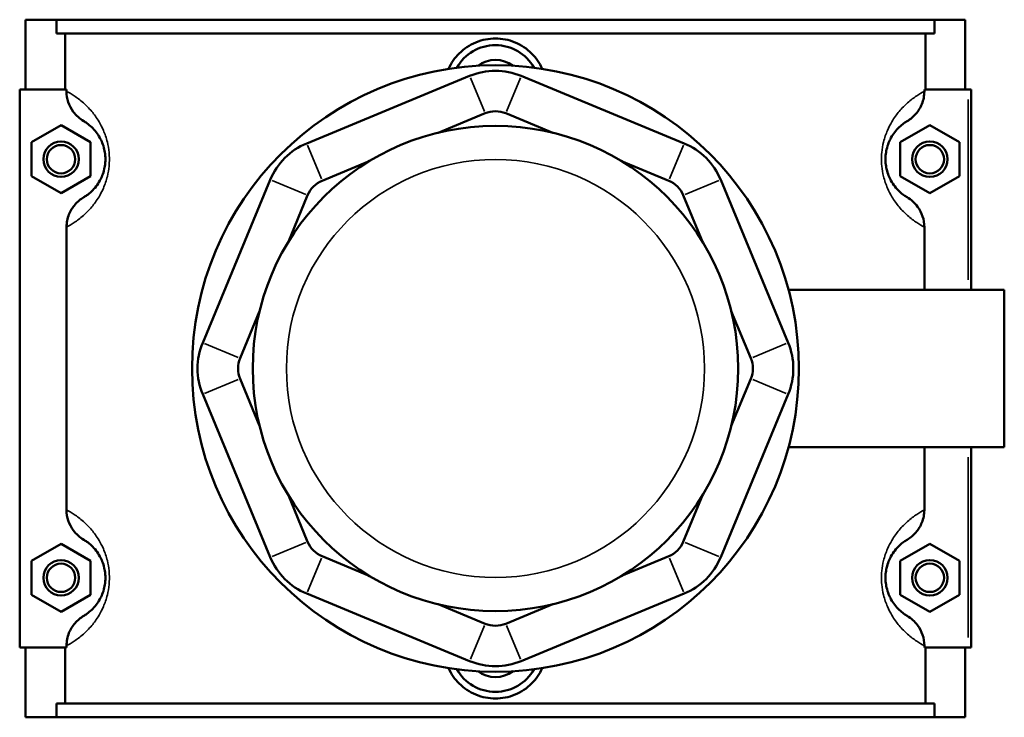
# Model space of a CAD drawing. Header units: inches. Extents: x 0.1 to 46.9, y -0.2 to 47.
# Tile 7 of 8: x 15.6 to 22.1, y 31.5 to 36.1. Entities that reach past the tile are written whole.
import ezdxf

# ---------------------------------------------------------------- set-up
doc = ezdxf.new("R2010")
doc.units = ezdxf.units.IN
doc.header["$MEASUREMENT"] = 0
doc.layers.add('Visible (ANSI)', color=7, linetype='Continuous', lineweight=50)
doc.layers.add('Visible Narrow (ANSI)', color=7, linetype='Continuous', lineweight=35)

msp = doc.modelspace()

# ---------------------------------------------------------------- linework, layer by layer
at = {"layer": 'Visible (ANSI)'}
for p, q in [((15.6196, 35.6842), (15.6196, 36.1492)), ((15.6196, 36.1492), (15.8247, 36.1492)), ((15.8247, 36.1492), (21.6744, 36.1492)), ((15.8247, 36.0562), (15.8247, 36.1492)), ((21.6744, 36.1492), (21.6744, 36.0562)), ((21.6744, 36.1492), (21.8796, 36.1492)), ((21.8796, 35.6842), (21.8796, 36.1492)), ((21.6744, 36.0562), (15.8247, 36.0562)), ((15.8842, 36.0562), (15.8842, 35.6842)), ((21.6149, 35.6842), (21.6149, 36.0562)), ((18.5777, 35.7744), (17.4921, 35.3248)), ((20.007, 35.3248), (18.9215, 35.7744)), ((15.8922, 35.6842), (15.5802, 35.6842)), ((15.5802, 35.6842), (15.5802, 31.9642)), ((15.8922, 35.6842), (15.8922, 35.6716)), ((21.6069, 35.6716), (21.6069, 35.6842)), ((21.6069, 35.6842), (21.8992, 35.6842)), ((21.8992, 35.6842), (21.9189, 35.6842)), ((21.9189, 34.3478), (21.9189, 35.6842)), ((18.367, 35.3955), (18.6808, 35.5254)), ((18.8183, 35.5254), (19.1321, 35.3955)), ((15.6589, 35.3328), (15.8558, 35.4465)), ((15.8558, 35.4465), (16.0526, 35.3328)), ((21.6433, 35.4465), (21.4465, 35.3328)), ((21.8402, 35.3328), (21.6433, 35.4465)), ((15.6589, 35.1055), (15.6589, 35.3328)), ((16.0526, 35.3328), (16.0526, 35.1055)), ((21.4465, 35.3328), (21.4465, 35.1055)), ((21.8402, 35.1055), (21.8402, 35.3328)), ((17.5952, 35.0758), (17.909, 35.2057)), ((19.5901, 35.2057), (19.9039, 35.0758)), ((15.8558, 34.9919), (15.6589, 35.1055)), ((16.0526, 35.1055), (15.8558, 34.9919)), ((21.4465, 35.1055), (21.6433, 34.9919)), ((21.6433, 34.9919), (21.8402, 35.1055)), ((17.249, 35.0817), (16.7993, 33.9961)), ((20.6998, 33.9961), (20.2502, 35.0817)), ((17.368, 34.6648), (17.498, 34.9785)), ((20.0011, 34.9785), (20.1311, 34.6648)), ((15.8922, 34.7668), (15.8922, 32.8816)), ((21.6069, 34.3478), (21.6069, 34.7668)), ((20.702, 34.3478), (22.1396, 34.3478)), ((22.1396, 33.3006), (22.1396, 34.3478)), ((17.0483, 33.893), (17.1783, 34.2067)), ((20.3208, 34.2067), (20.4508, 33.893)), ((17.1783, 33.4417), (17.0483, 33.7554)), ((20.4508, 33.7554), (20.3208, 33.4417)), ((16.7993, 33.6523), (17.249, 32.5667)), ((20.2502, 32.5667), (20.6998, 33.6523)), ((20.702, 33.3006), (22.1396, 33.3006)), ((21.6069, 32.8816), (21.6069, 33.3006)), ((21.9189, 31.9642), (21.9189, 33.3006)), ((17.498, 32.6699), (17.368, 32.9836)), ((20.1311, 32.9836), (20.0011, 32.6699)), ((15.6589, 32.5428), (15.8558, 32.6565)), ((15.8558, 32.6565), (16.0526, 32.5428)), ((21.6433, 32.6565), (21.4465, 32.5428)), ((21.8402, 32.5428), (21.6433, 32.6565)), ((15.6589, 32.3155), (15.6589, 32.5428)), ((16.0526, 32.5428), (16.0526, 32.3155)), ((17.909, 32.4426), (17.5952, 32.5726)), ((19.9039, 32.5726), (19.5901, 32.4426)), ((21.4465, 32.5428), (21.4465, 32.3155)), ((21.8402, 32.3155), (21.8402, 32.5428)), ((15.8558, 32.2019), (15.6589, 32.3155)), ((16.0526, 32.3155), (15.8558, 32.2019)), ((17.4921, 32.3236), (18.5777, 31.8739)), ((18.9215, 31.8739), (20.007, 32.3236)), ((21.4465, 32.3155), (21.6433, 32.2019)), ((21.6433, 32.2019), (21.8402, 32.3155)), ((18.6808, 32.123), (18.367, 32.2529)), ((19.1321, 32.2529), (18.8183, 32.123)), ((15.5802, 31.9642), (15.8922, 31.9642)), ((15.6196, 31.4992), (15.6196, 31.9642)), ((15.8842, 31.9642), (15.8842, 31.5922)), ((15.8922, 31.9768), (15.8922, 31.9642)), ((21.6069, 31.9642), (21.6069, 31.9768)), ((21.8992, 31.9642), (21.6069, 31.9642)), ((21.6149, 31.5922), (21.6149, 31.9642)), ((21.8796, 31.4992), (21.8796, 31.9642)), ((21.9189, 31.9642), (21.8992, 31.9642)), ((21.6744, 31.5922), (15.8247, 31.5922)), ((15.8247, 31.4992), (15.8247, 31.5922)), ((21.6744, 31.5922), (21.6744, 31.4992)), ((15.8247, 31.4992), (15.6196, 31.4992)), ((15.8247, 31.4992), (21.6744, 31.4992)), ((21.8796, 31.4992), (21.6744, 31.4992))]:
    msp.add_line(p, q, dxfattribs=at)
for centre, radius in [((18.7496, 33.8242), 2.0215), ((18.7496, 33.8242), 1.6172), ((15.8558, 35.2192), 0.1181), ((15.8558, 35.2192), 0.0945), ((21.6433, 35.2192), 0.1181), ((21.6433, 35.2192), 0.0945), ((15.8558, 32.4292), 0.1181), ((21.6433, 32.4292), 0.1181), ((15.8558, 32.4292), 0.0945), ((21.6433, 32.4292), 0.0945)]:
    msp.add_circle(centre, radius, dxfattribs=at)
for centre, radius, start, end in [((18.7496, 35.6842), 0.2953, 29.41667, 150.58333), ((18.7496, 35.6842), 0.1969, 53.40618, 126.59382), ((18.7496, 35.3594), 0.4492, 67.5, 112.5), ((18.7496, 35.3594), 0.1797, 67.5, 112.5), ((17.664, 34.9098), 0.4492, 112.5, 157.5), ((19.8351, 34.9098), 0.4492, 22.5, 67.5), ((17.664, 34.9098), 0.1797, 112.5, 157.5), ((19.8351, 34.9098), 0.1797, 22.5, 67.5), ((17.2143, 33.8242), 0.4492, 157.5, 202.5), ((20.2848, 33.8242), 0.4492, 337.5, 22.5), ((17.2143, 33.8242), 0.1797, 157.5, 202.5), ((20.2848, 33.8242), 0.1797, 337.5, 22.5), ((17.664, 32.7386), 0.1797, 202.5, 247.5), ((19.8351, 32.7386), 0.1797, 292.5, 337.5), ((17.664, 32.7386), 0.4492, 202.5, 247.5), ((19.8351, 32.7386), 0.4492, 292.5, 337.5), ((18.7496, 32.289), 0.1797, 247.5, 292.5), ((18.7496, 31.9642), 0.2953, 209.41667, 330.58333), ((18.7496, 32.289), 0.4492, 247.5, 292.5), ((18.7496, 31.9642), 0.1969, 233.40618, 306.59382)]:
    msp.add_arc(centre, radius, start, end, dxfattribs=at)
for points, knots in [([(18.4372, 35.8214), (18.4546, 35.8606), (18.4798, 35.8963), (18.5388, 35.9548), (18.5772, 35.9808), (18.6612, 36.0154), (18.7068, 36.0239), (18.7923, 36.0239), (18.838, 36.0154), (18.9219, 35.9808), (18.9603, 35.9548), (19.0193, 35.8963), (19.0445, 35.8606), (19.0619, 35.8214)], [2.953249, 2.953249, 2.953249, 2.953249, 3.261774, 3.261774, 3.587718, 3.587718, 3.913662, 3.913662, 4.239607, 4.239607, 4.565551, 4.565551, 4.874075, 4.874075, 4.874075, 4.874075]), ([(15.8922, 35.6716), (15.8922, 35.6473), (15.8962, 35.6231), (15.9116, 35.5771), (15.9229, 35.5554), (15.9561, 35.5104), (15.9799, 35.489), (16.0071, 35.4728)], [-0.6116053, -0.6116053, -0.6116053, -0.6116053, -0.4261876, -0.4261876, -0.2412182, -0.2412182, 0, 0, 0, 0]), ([(21.4921, 35.4728), (21.514, 35.4858), (21.5337, 35.5023), (21.5672, 35.541), (21.5808, 35.5631), (21.6013, 35.6139), (21.6069, 35.6426), (21.6069, 35.6716)], [-0.6110334, -0.6110334, -0.6110334, -0.6110334, -0.4169543, -0.4169543, -0.2208786, -0.2208786, 0, 0, 0, 0]), ([(16.0071, 35.4728), (16.0133, 35.469), (16.0204, 35.4645), (16.0378, 35.452), (16.0486, 35.4434), (16.0695, 35.4233), (16.0794, 35.4127), (16.0979, 35.3888), (16.1065, 35.376), (16.1202, 35.3512), (16.1254, 35.3403), (16.1355, 35.315), (16.1402, 35.3002), (16.1466, 35.2717), (16.1487, 35.2585), (16.1507, 35.2364), (16.1511, 35.2278), (16.1511, 35.2192), (16.1511, 35.2106), (16.1507, 35.2019), (16.1487, 35.1799), (16.1466, 35.1667), (16.1402, 35.1382), (16.1355, 35.1234), (16.1254, 35.0981), (16.1202, 35.0872), (16.1065, 35.0624), (16.0979, 35.0496), (16.0794, 35.0257), (16.0695, 35.0151), (16.0486, 34.995), (16.0378, 34.9864), (16.0204, 34.9739), (16.0133, 34.9694), (16.0071, 34.9656)], [0.684808, 0.684808, 0.684808, 0.684808, 1.066831, 1.066831, 1.547853, 1.547853, 1.933859, 1.933859, 2.261983, 2.261983, 2.476964, 2.476964, 2.7169, 2.7169, 2.902021, 2.902021, 3.017722, 3.017722, 3.017722, 3.133422, 3.133422, 3.318544, 3.318544, 3.55848, 3.55848, 3.773461, 3.773461, 4.101584, 4.101584, 4.48759, 4.48759, 4.968612, 4.968612, 5.350636, 5.350636, 5.350636, 5.350636]), ([(21.4921, 34.9656), (21.4858, 34.9694), (21.4787, 34.9739), (21.4613, 34.9864), (21.4505, 34.995), (21.4296, 35.0151), (21.4197, 35.0257), (21.4012, 35.0496), (21.3926, 35.0624), (21.379, 35.0872), (21.3737, 35.0981), (21.3637, 35.1234), (21.3589, 35.1382), (21.3525, 35.1667), (21.3504, 35.1799), (21.3484, 35.2019), (21.3481, 35.2106), (21.3481, 35.2192), (21.3481, 35.2278), (21.3484, 35.2364), (21.3504, 35.2585), (21.3525, 35.2717), (21.3589, 35.3002), (21.3637, 35.315), (21.3737, 35.3403), (21.379, 35.3512), (21.3926, 35.376), (21.4012, 35.3888), (21.4197, 35.4127), (21.4296, 35.4233), (21.4505, 35.4434), (21.4613, 35.452), (21.4787, 35.4645), (21.4858, 35.469), (21.4921, 35.4728)], [0.684808, 0.684808, 0.684808, 0.684808, 1.066832, 1.066832, 1.547854, 1.547854, 1.933859, 1.933859, 2.261983, 2.261983, 2.476964, 2.476964, 2.7169, 2.7169, 2.902021, 2.902021, 3.017722, 3.017722, 3.017722, 3.133422, 3.133422, 3.318544, 3.318544, 3.55848, 3.55848, 3.773461, 3.773461, 4.101584, 4.101584, 4.48759, 4.48759, 4.968611, 4.968611, 5.350636, 5.350636, 5.350636, 5.350636]), ([(16.0071, 34.9656), (15.9852, 34.9526), (15.9654, 34.9361), (15.9319, 34.8974), (15.9183, 34.8753), (15.8978, 34.8245), (15.8922, 34.7958), (15.8922, 34.7668)], [-0.6110334, -0.6110334, -0.6110334, -0.6110334, -0.4169543, -0.4169543, -0.2208786, -0.2208786, 0, 0, 0, 0]), ([(21.6069, 34.7668), (21.6069, 34.7911), (21.603, 34.8153), (21.5875, 34.8613), (21.5762, 34.883), (21.543, 34.928), (21.5193, 34.9494), (21.4921, 34.9656)], [-0.6116053, -0.6116053, -0.6116053, -0.6116053, -0.4261876, -0.4261876, -0.2412182, -0.2412182, 0, 0, 0, 0]), ([(15.8922, 32.8816), (15.8922, 32.8573), (15.8962, 32.8331), (15.9116, 32.7871), (15.9229, 32.7654), (15.9561, 32.7204), (15.9799, 32.699), (16.0071, 32.6828)], [-0.6116053, -0.6116053, -0.6116053, -0.6116053, -0.4261876, -0.4261876, -0.2412182, -0.2412182, 0, 0, 0, 0]), ([(21.4921, 32.6828), (21.514, 32.6958), (21.5337, 32.7123), (21.5672, 32.751), (21.5808, 32.7731), (21.6013, 32.8239), (21.6069, 32.8526), (21.6069, 32.8816)], [-0.6110334, -0.6110334, -0.6110334, -0.6110334, -0.4169543, -0.4169543, -0.2208786, -0.2208786, 0, 0, 0, 0]), ([(16.0071, 32.6828), (16.0133, 32.679), (16.0204, 32.6745), (16.0378, 32.662), (16.0486, 32.6534), (16.0695, 32.6333), (16.0794, 32.6227), (16.0979, 32.5988), (16.1065, 32.586), (16.1202, 32.5612), (16.1254, 32.5503), (16.1355, 32.525), (16.1402, 32.5102), (16.1466, 32.4817), (16.1487, 32.4685), (16.1507, 32.4464), (16.1511, 32.4378), (16.1511, 32.4292), (16.1511, 32.4206), (16.1507, 32.4119), (16.1487, 32.3899), (16.1466, 32.3767), (16.1402, 32.3482), (16.1355, 32.3334), (16.1254, 32.3081), (16.1202, 32.2972), (16.1065, 32.2724), (16.0979, 32.2596), (16.0794, 32.2357), (16.0695, 32.2251), (16.0486, 32.205), (16.0378, 32.1964), (16.0204, 32.1839), (16.0133, 32.1794), (16.0071, 32.1756)], [0.684808, 0.684808, 0.684808, 0.684808, 1.066832, 1.066832, 1.547853, 1.547853, 1.933859, 1.933859, 2.261983, 2.261983, 2.476964, 2.476964, 2.7169, 2.7169, 2.902021, 2.902021, 3.017722, 3.017722, 3.017722, 3.133422, 3.133422, 3.318544, 3.318544, 3.55848, 3.55848, 3.773461, 3.773461, 4.101584, 4.101584, 4.48759, 4.48759, 4.968612, 4.968612, 5.350636, 5.350636, 5.350636, 5.350636]), ([(21.4921, 32.1756), (21.4858, 32.1794), (21.4787, 32.1839), (21.4613, 32.1964), (21.4505, 32.205), (21.4296, 32.2251), (21.4197, 32.2357), (21.4012, 32.2596), (21.3926, 32.2724), (21.379, 32.2972), (21.3737, 32.3081), (21.3637, 32.3334), (21.3589, 32.3482), (21.3525, 32.3767), (21.3504, 32.3899), (21.3484, 32.4119), (21.3481, 32.4206), (21.3481, 32.4292), (21.3481, 32.4378), (21.3484, 32.4464), (21.3504, 32.4685), (21.3525, 32.4817), (21.3589, 32.5102), (21.3637, 32.525), (21.3737, 32.5503), (21.379, 32.5612), (21.3926, 32.586), (21.4012, 32.5988), (21.4197, 32.6227), (21.4296, 32.6333), (21.4505, 32.6534), (21.4613, 32.662), (21.4787, 32.6745), (21.4858, 32.679), (21.4921, 32.6828)], [0.684727, 0.684727, 0.684727, 0.684727, 1.066752, 1.066752, 1.547774, 1.547774, 1.933779, 1.933779, 2.261903, 2.261903, 2.476883, 2.476883, 2.716819, 2.716819, 2.90194, 2.90194, 3.017641, 3.017641, 3.017641, 3.133342, 3.133342, 3.318463, 3.318463, 3.558399, 3.558399, 3.773379, 3.773379, 4.101503, 4.101503, 4.487508, 4.487508, 4.968529, 4.968529, 5.350555, 5.350555, 5.350555, 5.350555]), ([(16.0071, 32.1756), (15.9852, 32.1626), (15.9654, 32.1461), (15.9319, 32.1074), (15.9183, 32.0853), (15.8978, 32.0345), (15.8922, 32.0058), (15.8922, 31.9768)], [-0.6110334, -0.6110334, -0.6110334, -0.6110334, -0.4169543, -0.4169543, -0.2208786, -0.2208786, 0, 0, 0, 0]), ([(21.6069, 31.9768), (21.6069, 32.0011), (21.603, 32.0253), (21.5875, 32.0713), (21.5762, 32.093), (21.543, 32.138), (21.5193, 32.1594), (21.4921, 32.1756)], [-0.6116053, -0.6116053, -0.6116053, -0.6116053, -0.4261876, -0.4261876, -0.2412182, -0.2412182, 0, 0, 0, 0]), ([(19.0619, 31.827), (19.0445, 31.7878), (19.0193, 31.7521), (18.9603, 31.6936), (18.9219, 31.6675), (18.838, 31.633), (18.7923, 31.6245), (18.7068, 31.6245), (18.6612, 31.633), (18.5772, 31.6675), (18.5388, 31.6936), (18.4798, 31.7521), (18.4546, 31.7878), (18.4372, 31.827)], [2.953249, 2.953249, 2.953249, 2.953249, 3.261774, 3.261774, 3.587718, 3.587718, 3.913662, 3.913662, 4.239607, 4.239607, 4.565551, 4.565551, 4.874075, 4.874075, 4.874075, 4.874075])]:
    msp.add_open_spline(points, degree=3, knots=knots, dxfattribs=at)
at = {"layer": 'Visible Narrow (ANSI)'}
for p, q in [((18.6756, 35.5379), (18.5828, 35.762)), ((18.8235, 35.5379), (18.9163, 35.762)), ((21.8992, 35.6174), (21.8992, 34.4146)), ((17.4972, 35.3123), (17.5901, 35.0882)), ((19.9091, 35.0882), (20.0019, 35.3123)), ((17.4855, 34.9837), (17.2614, 35.0765)), ((20.0136, 34.9837), (20.2377, 35.0765)), ((17.0359, 33.8981), (16.8118, 33.9909)), ((20.4632, 33.8981), (20.6874, 33.9909)), ((17.0359, 33.7503), (16.8118, 33.6574)), ((20.4632, 33.7503), (20.6874, 33.6574)), ((21.8992, 33.2338), (21.8992, 32.031)), ((17.4855, 32.6647), (17.2614, 32.5719)), ((20.0136, 32.6647), (20.2377, 32.5719)), ((17.5901, 32.5602), (17.4972, 32.3361)), ((19.9091, 32.5602), (20.0019, 32.3361)), ((18.6756, 32.1105), (18.5828, 31.8864)), ((18.8235, 32.1105), (18.9163, 31.8864))]:
    msp.add_line(p, q, dxfattribs=at)
msp.add_circle((18.7496, 33.8242), 1.3926, dxfattribs=at)
for points, knots in [([(15.8922, 34.7668), (15.9068, 34.7745), (15.9239, 34.7842), (15.9618, 34.8093), (15.9824, 34.8245), (16.0224, 34.8598), (16.0412, 34.8785), (16.0765, 34.9206), (16.0929, 34.9431), (16.1189, 34.9868), (16.1289, 35.0059), (16.1481, 35.0505), (16.1572, 35.0766), (16.1694, 35.1268), (16.1734, 35.15), (16.1771, 35.1888), (16.1778, 35.204), (16.1778, 35.2192), (16.1778, 35.2344), (16.1771, 35.2496), (16.1734, 35.2884), (16.1694, 35.3116), (16.1572, 35.3618), (16.1481, 35.3878), (16.1289, 35.4325), (16.1189, 35.4515), (16.0929, 35.4953), (16.0765, 35.5177), (16.0412, 35.5599), (16.0224, 35.5786), (15.9824, 35.6139), (15.9618, 35.6291), (15.9239, 35.6542), (15.9068, 35.6639), (15.8922, 35.6716)], [-5.471779, -5.471779, -5.471779, -5.471779, -4.968612, -4.968612, -4.48759, -4.48759, -4.101584, -4.101584, -3.773461, -3.773461, -3.55848, -3.55848, -3.318544, -3.318544, -3.133422, -3.133422, -3.017722, -3.017722, -3.017722, -2.902021, -2.902021, -2.7169, -2.7169, -2.476964, -2.476964, -2.261983, -2.261983, -1.933859, -1.933859, -1.547853, -1.547853, -1.066831, -1.066831, -0.563664, -0.563664, -0.563664, -0.563664]), ([(21.6069, 35.6716), (21.5923, 35.6639), (21.5752, 35.6542), (21.5373, 35.6291), (21.5167, 35.6139), (21.4767, 35.5786), (21.458, 35.5599), (21.4226, 35.5177), (21.4062, 35.4953), (21.3802, 35.4515), (21.3703, 35.4325), (21.351, 35.3878), (21.342, 35.3618), (21.3297, 35.3116), (21.3257, 35.2884), (21.322, 35.2496), (21.3213, 35.2344), (21.3213, 35.2192), (21.3213, 35.204), (21.322, 35.1888), (21.3257, 35.15), (21.3297, 35.1268), (21.342, 35.0766), (21.351, 35.0505), (21.3703, 35.0059), (21.3802, 34.9868), (21.4062, 34.9431), (21.4226, 34.9206), (21.458, 34.8785), (21.4767, 34.8598), (21.5167, 34.8245), (21.5373, 34.8093), (21.5752, 34.7842), (21.5923, 34.7745), (21.6069, 34.7668)], [-5.471779, -5.471779, -5.471779, -5.471779, -4.968611, -4.968611, -4.48759, -4.48759, -4.101584, -4.101584, -3.773461, -3.773461, -3.55848, -3.55848, -3.318544, -3.318544, -3.133422, -3.133422, -3.017722, -3.017722, -3.017722, -2.902021, -2.902021, -2.7169, -2.7169, -2.476964, -2.476964, -2.261983, -2.261983, -1.933859, -1.933859, -1.547854, -1.547854, -1.066832, -1.066832, -0.563664, -0.563664, -0.563664, -0.563664]), ([(15.8922, 31.9768), (15.9068, 31.9845), (15.9239, 31.9942), (15.9618, 32.0193), (15.9824, 32.0345), (16.0224, 32.0698), (16.0412, 32.0885), (16.0765, 32.1306), (16.0929, 32.1531), (16.1189, 32.1968), (16.1289, 32.2159), (16.1481, 32.2605), (16.1572, 32.2866), (16.1694, 32.3368), (16.1734, 32.36), (16.1771, 32.3988), (16.1778, 32.414), (16.1778, 32.4292), (16.1778, 32.4444), (16.1771, 32.4596), (16.1734, 32.4984), (16.1694, 32.5216), (16.1572, 32.5718), (16.1481, 32.5978), (16.1289, 32.6425), (16.1189, 32.6615), (16.0929, 32.7053), (16.0765, 32.7277), (16.0412, 32.7699), (16.0224, 32.7886), (15.9824, 32.8239), (15.9618, 32.8391), (15.9239, 32.8642), (15.9068, 32.8739), (15.8922, 32.8816)], [-5.471779, -5.471779, -5.471779, -5.471779, -4.968612, -4.968612, -4.48759, -4.48759, -4.101584, -4.101584, -3.773461, -3.773461, -3.55848, -3.55848, -3.318544, -3.318544, -3.133422, -3.133422, -3.017722, -3.017722, -3.017722, -2.902021, -2.902021, -2.7169, -2.7169, -2.476964, -2.476964, -2.261983, -2.261983, -1.933859, -1.933859, -1.547853, -1.547853, -1.066832, -1.066832, -0.563664, -0.563664, -0.563664, -0.563664]), ([(21.6069, 32.8816), (21.5923, 32.8739), (21.5752, 32.8642), (21.5373, 32.8391), (21.5167, 32.8239), (21.4767, 32.7886), (21.458, 32.7699), (21.4226, 32.7277), (21.4062, 32.7053), (21.3802, 32.6615), (21.3703, 32.6425), (21.351, 32.5978), (21.342, 32.5718), (21.3297, 32.5216), (21.3257, 32.4984), (21.322, 32.4596), (21.3213, 32.4444), (21.3213, 32.4292), (21.3213, 32.414), (21.322, 32.3988), (21.3257, 32.36), (21.3297, 32.3368), (21.342, 32.2866), (21.351, 32.2605), (21.3703, 32.2159), (21.3802, 32.1968), (21.4062, 32.1531), (21.4226, 32.1306), (21.458, 32.0885), (21.4767, 32.0698), (21.5167, 32.0345), (21.5373, 32.0193), (21.5752, 31.9942), (21.5923, 31.9845), (21.6069, 31.9768)], [-5.471699, -5.471699, -5.471699, -5.471699, -4.968529, -4.968529, -4.487508, -4.487508, -4.101503, -4.101503, -3.773379, -3.773379, -3.558399, -3.558399, -3.318463, -3.318463, -3.133342, -3.133342, -3.017641, -3.017641, -3.017641, -2.90194, -2.90194, -2.716819, -2.716819, -2.476883, -2.476883, -2.261903, -2.261903, -1.933779, -1.933779, -1.547774, -1.547774, -1.066752, -1.066752, -0.563583, -0.563583, -0.563583, -0.563583])]:
    msp.add_open_spline(points, degree=3, knots=knots, dxfattribs=at)

doc.saveas('drawing.dxf')
